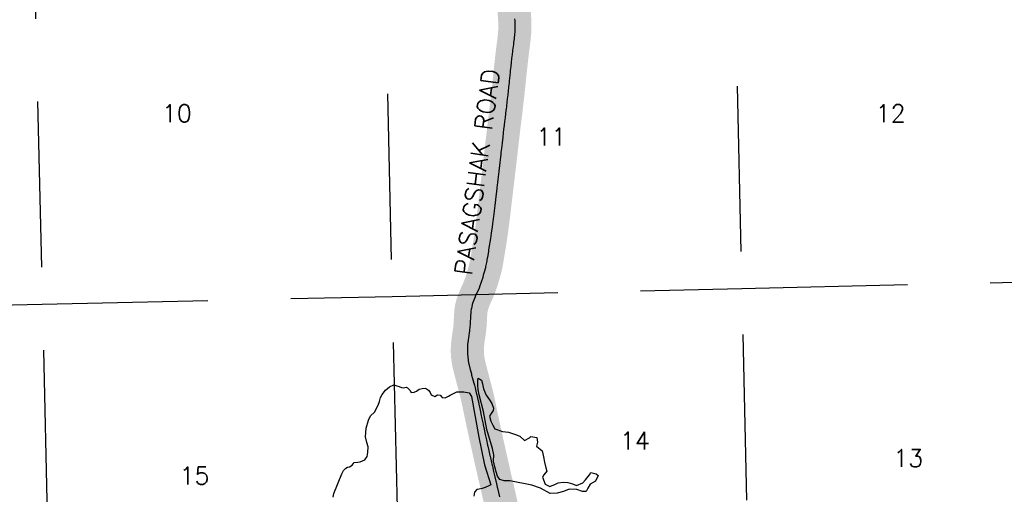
# Model space of a CAD drawing. Header units: feet. Extents: x 18803 to 104580, y -6601 to 116448.
# Tile 14 of 95: x 35719 to 50577, y 38653 to 45816. Entities that reach past the tile are written whole.
import ezdxf

# ---------------------------------------------------------------- set-up
doc = ezdxf.new("R2010")
doc.units = ezdxf.units.FT
doc.header["$LTSCALE"] = 100
doc.header["$MEASUREMENT"] = 0
doc.linetypes.add('DASHED', pattern=[0.75, 0.5, -0.25])
for name, color, linetype in [('ELPC BOLD TITLE SHEET', 3, 'Continuous'), ('ELPC-XIST', 6, 'Continuous'), ('ELRGOV-SECTION', 253, 'DASHED'), ('ET-SEC NUMBS', 253, 'Continuous'), ('ETTS-STREAM AND ROAD NAMES', 3, 'Continuous'), ('SL-VICINITY MAP', 2, 'Continuous')]:
    doc.layers.add(name, color=color, linetype=linetype)
doc.styles.add('L2640', font='simplex.shx', dxfattribs={"height": 264})

msp = doc.modelspace()

# ---------------------------------------------------------------- linework, layer by layer
at = {"layer": 'ELPC BOLD TITLE SHEET', "const_width": 500}
msp.add_lwpolyline([(43163.11822134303, 46088.28328134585), (43170.05881396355, 46034.67983718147), (43170.1058491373, 46034.29162255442), (43172.04058784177, 46017.14803738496), (43172.04378626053, 46017.11922770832), (43172.04701320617, 46017.09047739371), (43176.43324734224, 45977.36231701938), (43176.45789781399, 45977.1286067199), (43181.30566563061, 45928.91436342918), (43182.00199458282, 45919.83614728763), (43182.00331319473, 45919.81887752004), (43185.6779334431, 45871.47133855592), (43185.705961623, 45871.05405101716), (43187.8867855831, 45833.67325212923), (43187.90185532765, 45833.38551174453), (43188.07016437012, 45829.75888198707), (43188.07236785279, 45829.71236330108), (43189.53539440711, 45799.43838833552), (43189.53984107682, 45799.34264865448), (43191.38788748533, 45757.87418819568), (43191.40314026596, 45757.46261170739), (43192.13002141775, 45732.87369196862), (43191.51873717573, 45704.15658572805), (43191.50842574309, 45703.78531054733), (43189.56733096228, 45647.13163978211), (43189.54933596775, 45646.70099151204), (43189.06723132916, 45636.92457378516), (43185.02686680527, 45588.74862367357), (43184.99126407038, 45588.35800642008), (43180.28661272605, 45540.5628353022), (43179.12960821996, 45530.06747776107), (43179.09935384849, 45529.80510846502), (43172.19467086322, 45472.45301343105), (43172.19456737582, 45472.45215330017), (43172.19442778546, 45472.45099357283), (43168.27750451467, 45439.88880627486), (43168.27350523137, 45439.85610065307), (43168.2695490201, 45439.82339273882), (43165.06872147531, 45413.78928077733), (43165.04746487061, 45413.62113846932), (43157.26853059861, 45353.73742468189), (43157.2651133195, 45353.71077424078), (43157.26165842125, 45353.68406278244), (43155.47671983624, 45339.70258885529), (43155.45618113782, 45339.53721709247), (43149.71228850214, 45291.96022869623), (43142.83422874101, 45230.45138742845), (43142.82244578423, 45230.34380598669), (43142.81835859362, 45230.30569632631), (43142.81803734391, 45230.30269300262), (43142.81778498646, 45230.30034063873), (43136.38100738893, 45170.14481331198), (43136.36225389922, 45169.97533462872), (43130.22159359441, 45116.25528957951), (43130.20910771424, 45116.1437689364), (43129.47741348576, 45109.46880494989), (43129.47537270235, 45109.44998450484), (43129.47332095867, 45109.43119915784), (43122.81727574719, 45047.82437887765), (43119.34838880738, 45013.17690579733), (43116.43215522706, 44985.80087719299), (43116.43133656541, 44985.79315773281), (43116.43050523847, 44985.78534206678), (43110.02379175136, 44925.28450804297), (43110.00893906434, 44925.14793605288), (43107.40884493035, 44901.85256169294), (43107.39499187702, 44901.72541009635), (43103.43300573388, 44864.44861985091), (43097.07027416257, 44802.09648210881), (43097.07005428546, 44802.09432057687), (43097.06960495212, 44802.08991840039), (43096.15414246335, 44793.09492998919), (43090.67350651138, 44740.88593357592), (43090.67243329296, 44740.87573061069), (43084.67859324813, 44684.00757301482), (43084.32790388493, 44680.78572513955), (43084.30535093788, 44680.58629045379), (43077.43261480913, 44622.00795592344), (43077.43182153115, 44622.00120245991), (43071.80304212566, 44574.13712059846), (43071.8014364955, 44574.12343389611), (43064.2005263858, 44509.17340391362), (43064.19927479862, 44509.16272876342), (43058.51486390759, 44460.76790590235), (43057.54839573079, 44452.95059822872), (43057.54188103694, 44452.89835483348), (43050.44377438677, 44396.45973725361), (43050.44120343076, 44396.43908741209), (43050.43860391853, 44396.41834847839), (43043.43881298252, 44340.00534871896), (43043.43723368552, 44339.99270018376), (43043.43566317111, 44339.98006950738), (43043.32507554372, 44339.09636458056), (43043.32405413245, 44339.08816718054), (43043.32299343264, 44339.079677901), (43035.98156858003, 44280.08022481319), (43035.97943691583, 44280.06294290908), (43035.97729204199, 44280.04565529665), (43029.41599983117, 44226.6951156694), (43029.39963627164, 44226.55883147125), (43028.85257528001, 44221.88983873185), (43028.84944523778, 44221.86272291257), (43028.84635434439, 44221.8362106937), (43022.03432383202, 44162.52476319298), (43022.03290403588, 44162.5124304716), (43015.46786633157, 44105.62092437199), (43015.46664168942, 44105.6102907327), (43015.1493072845, 44102.84936931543), (43015.14054318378, 44102.77418633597), (43008.09082928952, 44043.13362732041), (43008.08727491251, 44043.10371980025), (42997.72734218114, 43956.40174240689), (42997.7234297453, 43956.3684171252), (42997.71947464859, 43956.33512294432), (42997.48090826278, 43954.29016213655), (42997.46134075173, 43954.11715153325), (42988.3887918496, 43871.2607202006), (42988.37707191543, 43871.15567456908), (42981.41584558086, 43809.90073461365), (42978.60260291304, 43787.33826793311), (42969.00462110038, 43702.70395415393), (42968.98879491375, 43702.56765130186), (42963.9351236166, 43660.03455173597), (42958.79902522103, 43615.09527571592), (42948.72386690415, 43528.94764525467), (42948.49088727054, 43526.88146615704), (42938.96780437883, 43444.96839153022), (42938.95913576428, 43444.89478237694), (42934.04962241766, 43403.73280846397), (42928.31844219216, 43358.25758504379), (42928.31583903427, 43358.23670787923), (42928.31321596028, 43358.21582045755), (42918.31745117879, 43277.76234868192), (42918.2852846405, 43277.48973013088), (42917.5042798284, 43270.50071669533), (42917.49690487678, 43270.43558765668), (42907.40330162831, 43182.45470296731), (42907.39116035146, 43182.35094106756), (42903.10656563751, 43146.43571511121), (42903.10465723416, 43146.41985351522), (42903.10276304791, 43146.40402076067), (42897.05616430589, 43096.28967220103), (42887.34495381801, 43012.54287140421), (42887.34195024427, 43012.51661074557), (42887.33894150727, 43012.49054561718), (42887.29400396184, 43012.09508795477), (42887.29247906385, 43012.08186842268), (42887.28973924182, 43012.0578797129), (42877.85928077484, 42930.30383058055), (42872.38090692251, 42883.56316733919), (42868.30057341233, 42850.13001004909), (42868.27265908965, 42849.90940942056), (42857.71469664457, 42769.33648372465), (42854.31438533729, 42742.39748443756), (42854.31359662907, 42742.39127710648), (42854.31167527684, 42742.37608165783), (42847.13229873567, 42685.87232544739), (42835.43086780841, 42600.42067591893), (42835.42722838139, 42600.39380644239), (42835.42356391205, 42600.36694868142), (42834.90584163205, 42596.53022949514), (42823.07572127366, 42514.53159229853), (42823.06685278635, 42514.47060129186), (42814.70478125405, 42457.40764819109), (42809.65227450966, 42427.14903741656), (42809.632893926, 42427.03450748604), (42795.01683851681, 42341.7904816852), (42795.0103921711, 42341.75306199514), (42791.55892199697, 42321.81180458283), (42791.51225221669, 42321.53217790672), (42781.25408439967, 42257.71006494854), (42781.24485611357, 42257.65309751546), (42770.29615230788, 42190.58784652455), (42767.14645924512, 42173.04652491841), (42767.06963338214, 42172.63962481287), (42750.53231536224, 42089.15537149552), (42750.41875888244, 42088.61513415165), (42746.4466956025, 42070.75198351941), (42728.93322587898, 42006.11174052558), (42728.83781629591, 42005.77041767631), (42715.51112341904, 41959.52288888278), (42706.17097274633, 41927.48165431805), (42706.06171852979, 41927.1188037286), (42683.30468504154, 41853.88526105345), (42683.06921020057, 41853.19253478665), (42682.93807188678, 41852.81731742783), (42657.73129898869, 41782.62944409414), (42657.48457226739, 41781.97329023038), (42645.48861103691, 41751.4560184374), (42629.46472996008, 41715.13785474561), (42629.36868482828, 41714.92291922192), (42599.5922055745, 41649.12242956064), (42593.08152459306, 41634.22441072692), (42592.8740124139, 41633.73525019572), (42572.74611471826, 41584.82672009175), (42558.85662914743, 41548.31340960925), (42558.57996902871, 41547.54754055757), (42549.21797960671, 41520.19806476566), (42547.47222500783, 41514.01607468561), (42547.20716730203, 41512.9940354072), (42534.51942913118, 41459.35265357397), (42534.27845125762, 41458.21692552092), (42533.88864983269, 41456.1445978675), (42527.53734791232, 41406.53303318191), (42527.45507455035, 41405.80382046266), (42525.98437804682, 41390.74811278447), (42522.9667048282, 41344.83369898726), (42522.94774084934, 41344.51266357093), (42521.81201523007, 41322.84828560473), (42521.81159471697, 41322.84028988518), (42518.12133676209, 41252.89724431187), (42518.11477060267, 41252.77820179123), (42516.32543116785, 41221.68945701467), (42513.32559684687, 41181.82963009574), (42513.27544147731, 41181.2533075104), (42508.37665615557, 41131.67887332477), (42505.8681931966, 41112.15844123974), (42505.78589688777, 41111.57183867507), (42503.20317845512, 41094.59379507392), (42495.17058983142, 41046.35457158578), (42490.73182759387, 41018.20743782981), (42490.63263438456, 41017.51402393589), (42485.98938318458, 40981.3691705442), (42478.48341877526, 40915.67264736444), (42477.22592097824, 40902.26708419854), (42477.1465340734, 40901.15344142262), (42474.737254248, 40851.82480665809), (42474.57971505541, 40838.25165298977), (42474.57844276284, 40837.76490263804), (42474.88601445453, 40789.54957042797), (42475.45453713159, 40776.40975634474), (42475.53265734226, 40775.21946049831), (42479.64005124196, 40728.58128789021), (42485.28990275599, 40682.97013699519), (42485.48004466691, 40681.69561537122), (42488.09283716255, 40666.73878513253), (42497.77858875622, 40618.86151168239), (42497.91373541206, 40618.23234825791), (42501.35657915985, 40603.08994141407), (42517.51040833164, 40537.55791340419), (42534.69888828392, 40470.00540956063), (42538.95268376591, 40453.6762780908), (42538.98127870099, 40453.56740087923), (42552.94717111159, 40400.81977386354), (42552.94875763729, 40400.81378998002), (42552.95042246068, 40400.80750504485), (42571.51312803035, 40330.82623352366), (42571.52108461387, 40330.79616841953), (42579.93844819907, 40298.91680551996), (42590.12601143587, 40259.51387679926), (42590.12639314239, 40259.51240028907), (42609.58714507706, 40184.22626015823), (42609.63261209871, 40184.04773318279), (42616.76328283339, 40155.62439393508), (42628.15331601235, 40106.68526277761), (42628.21533761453, 40106.41155552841), (42645.59015628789, 40027.60464467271), (42645.66503319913, 40027.25202279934), (42647.93580442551, 40016.13389931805), (42661.3226803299, 39948.39336318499), (42677.61424947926, 39870.56413961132), (42677.63051237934, 39870.48576241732), (42678.77516730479, 39864.92019759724), (42678.81063360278, 39864.75100784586), (42694.32559841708, 39792.11123471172), (42694.33478404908, 39792.06802833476), (42710.7819275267, 39714.34430310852), (42710.78534433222, 39714.32823717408), (42710.78875654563, 39714.31213918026), (42713.86040817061, 39699.89325599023), (42713.87563555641, 39699.82229390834), (42727.58198021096, 39636.40880151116), (42745.45519508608, 39556.18045121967), (42745.4632018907, 39556.14438734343), (42749.69100056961, 39537.03653661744), (42749.6977175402, 39537.00590718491), (42749.70461045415, 39536.97466100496), (42763.1897811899, 39475.29955651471), (42763.1985184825, 39475.25992289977), (42763.2024714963, 39475.24184381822), (42780.87320980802, 39395.30949073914), (42780.87757387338, 39395.28986143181), (42780.88190363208, 39395.27031293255), (42784.3651784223, 39379.63234191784), (42784.37548109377, 39379.58629221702), (42798.50868564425, 39316.69283701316), (42798.52653839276, 39316.61277258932), (42815.74644485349, 39238.78066310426), (42818.33654087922, 39227.23893188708), (42818.33711364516, 39227.2363775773), (42818.33769206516, 39227.23379940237), (42833.16308882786, 39161.10112789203), (42850.13155520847, 39086.77978879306), (42850.14764765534, 39086.70979167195), (42851.3179305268, 39081.6544006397), (42851.34273377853, 39081.54610251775), (42869.86259822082, 38999.80438793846), (42869.91350515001, 38999.57447931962), (42878.82300949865, 38958.38222146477), (42878.8237243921, 38958.37891294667), (42878.82444846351, 38958.37556416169), (42887.41152407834, 38918.62161605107), (42904.6505336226, 38849.43694291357), (42904.67617939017, 38849.33501046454), (42907.16283002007, 38839.5458409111), (42907.26980763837, 38839.10643433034), (42925.80275123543, 38759.54809647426), (42925.86349516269, 38759.28023953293), (42928.39821338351, 38747.79139333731), (42928.41094589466, 38747.73401867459), (42943.68690517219, 38679.29757504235), (42959.1116413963, 38613.7085768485), (42962.17568371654, 38599.83217838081), (42962.17569864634, 38599.83211077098), (42979.69805765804, 38520.48717326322), (42979.73930127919, 38520.29705066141), (42995.55781158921, 38446.04285839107), (42995.57120151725, 38445.98037820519), (42996.39880903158, 38442.1414392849), (42996.40667343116, 38442.10483274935), (43013.41969348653, 38362.63806947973)], dxfattribs=at)
at = {"layer": 'ELPC-XIST'}
msp.add_lwpolyline([(43188.07236785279, 45829.71236330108), (43189.53539440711, 45799.43838833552), (43189.53984107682, 45799.34264865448), (43191.38788748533, 45757.87418819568), (43191.40314026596, 45757.46261170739), (43192.13002141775, 45732.87369196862), (43191.51873717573, 45704.15658572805), (43191.50842574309, 45703.78531054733), (43189.56733096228, 45647.13163978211), (43189.54933596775, 45646.70099151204), (43189.06723132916, 45636.92457378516), (43185.02686680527, 45588.74862367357), (43184.99126407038, 45588.35800642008), (43180.28661272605, 45540.5628353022), (43179.12960821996, 45530.06747776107), (43179.09935384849, 45529.80510846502), (43172.19467086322, 45472.45301343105), (43172.19456737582, 45472.45215330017), (43172.19442778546, 45472.45099357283), (43168.27750451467, 45439.88880627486), (43168.27350523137, 45439.85610065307), (43168.2695490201, 45439.82339273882), (43165.06872147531, 45413.78928077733), (43165.04746487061, 45413.62113846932), (43157.26853059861, 45353.73742468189), (43157.2651133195, 45353.71077424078), (43157.26165842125, 45353.68406278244), (43155.47671983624, 45339.70258885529), (43155.45618113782, 45339.53721709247), (43149.71228850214, 45291.96022869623), (43142.83422874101, 45230.45138742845), (43142.82244578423, 45230.34380598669), (43142.81835859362, 45230.30569632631), (43142.81803734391, 45230.30269300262), (43142.81778498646, 45230.30034063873), (43136.38100738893, 45170.14481331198), (43136.36225389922, 45169.97533462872), (43130.22159359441, 45116.25528957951), (43130.20910771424, 45116.1437689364), (43129.47741348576, 45109.46880494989), (43129.47537270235, 45109.44998450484), (43129.47332095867, 45109.43119915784), (43122.81727574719, 45047.82437887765), (43119.34838880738, 45013.17690579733), (43116.43215522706, 44985.80087719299), (43116.43133656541, 44985.79315773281), (43116.43050523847, 44985.78534206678), (43110.02379175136, 44925.28450804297), (43110.00893906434, 44925.14793605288), (43107.40884493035, 44901.85256169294), (43107.39499187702, 44901.72541009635), (43103.43300573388, 44864.44861985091), (43097.07027416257, 44802.09648210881), (43097.07005428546, 44802.09432057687), (43097.06960495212, 44802.08991840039), (43096.15414246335, 44793.09492998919), (43090.67350651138, 44740.88593357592), (43090.67243329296, 44740.87573061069), (43084.67859324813, 44684.00757301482), (43084.32790388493, 44680.78572513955), (43084.30535093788, 44680.58629045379), (43077.43261480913, 44622.00795592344), (43077.43182153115, 44622.00120245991), (43071.80304212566, 44574.13712059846), (43071.8014364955, 44574.12343389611), (43064.2005263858, 44509.17340391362), (43064.19927479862, 44509.16272876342), (43058.51486390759, 44460.76790590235), (43057.54839573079, 44452.95059822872), (43057.54188103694, 44452.89835483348), (43050.44377438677, 44396.45973725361), (43050.44120343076, 44396.43908741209), (43050.43860391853, 44396.41834847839), (43043.43881298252, 44340.00534871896), (43043.43723368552, 44339.99270018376), (43043.43566317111, 44339.98006950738), (43043.32507554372, 44339.09636458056), (43043.32405413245, 44339.08816718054), (43043.32299343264, 44339.079677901), (43035.98156858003, 44280.08022481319), (43035.97943691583, 44280.06294290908), (43035.97729204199, 44280.04565529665), (43029.41599983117, 44226.6951156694), (43029.39963627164, 44226.55883147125), (43028.85257528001, 44221.88983873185), (43028.84944523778, 44221.86272291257), (43028.84635434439, 44221.8362106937), (43022.03432383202, 44162.52476319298), (43022.03290403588, 44162.5124304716), (43015.46786633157, 44105.62092437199), (43015.46664168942, 44105.6102907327), (43015.1493072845, 44102.84936931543), (43015.14054318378, 44102.77418633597), (43008.09082928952, 44043.13362732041), (43008.08727491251, 44043.10371980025), (42997.72734218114, 43956.40174240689), (42997.7234297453, 43956.3684171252), (42997.71947464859, 43956.33512294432), (42997.48090826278, 43954.29016213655), (42997.46134075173, 43954.11715153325), (42988.3887918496, 43871.2607202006), (42988.37707191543, 43871.15567456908), (42981.41584558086, 43809.90073461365), (42978.60260291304, 43787.33826793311), (42969.00462110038, 43702.70395415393), (42968.98879491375, 43702.56765130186), (42963.9351236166, 43660.03455173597), (42958.79902522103, 43615.09527571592), (42948.72386690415, 43528.94764525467), (42948.49088727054, 43526.88146615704), (42938.96780437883, 43444.96839153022), (42938.95913576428, 43444.89478237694), (42934.04962241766, 43403.73280846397), (42928.31844219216, 43358.25758504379), (42928.31583903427, 43358.23670787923), (42928.31321596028, 43358.21582045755), (42918.31745117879, 43277.76234868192), (42918.2852846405, 43277.48973013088), (42917.5042798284, 43270.50071669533), (42917.49690487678, 43270.43558765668), (42907.40330162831, 43182.45470296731), (42907.39116035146, 43182.35094106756), (42903.10656563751, 43146.43571511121), (42903.10465723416, 43146.41985351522), (42903.10276304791, 43146.40402076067), (42897.05616430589, 43096.28967220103), (42887.34495381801, 43012.54287140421), (42887.34195024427, 43012.51661074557), (42887.33894150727, 43012.49054561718), (42887.29400396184, 43012.09508795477), (42887.29247906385, 43012.08186842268), (42887.28973924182, 43012.0578797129), (42877.85928077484, 42930.30383058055), (42872.38090692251, 42883.56316733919), (42868.30057341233, 42850.13001004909), (42868.27265908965, 42849.90940942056), (42857.71469664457, 42769.33648372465), (42854.31438533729, 42742.39748443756), (42854.31359662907, 42742.39127710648), (42854.31167527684, 42742.37608165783), (42847.13229873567, 42685.87232544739), (42835.43086780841, 42600.42067591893), (42835.42722838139, 42600.39380644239), (42835.42356391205, 42600.36694868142), (42834.90584163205, 42596.53022949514), (42823.07572127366, 42514.53159229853), (42823.06685278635, 42514.47060129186), (42814.70478125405, 42457.40764819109), (42809.65227450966, 42427.14903741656), (42809.632893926, 42427.03450748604), (42795.01683851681, 42341.7904816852), (42795.0103921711, 42341.75306199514), (42791.55892199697, 42321.81180458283), (42791.51225221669, 42321.53217790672), (42781.25408439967, 42257.71006494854), (42781.24485611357, 42257.65309751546), (42770.29615230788, 42190.58784652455), (42767.14645924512, 42173.04652491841), (42767.06963338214, 42172.63962481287), (42750.53231536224, 42089.15537149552), (42750.41875888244, 42088.61513415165), (42746.4466956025, 42070.75198351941), (42728.93322587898, 42006.11174052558), (42728.83781629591, 42005.77041767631), (42715.51112341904, 41959.52288888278), (42706.17097274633, 41927.48165431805), (42706.06171852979, 41927.1188037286), (42683.30468504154, 41853.88526105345), (42683.06921020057, 41853.19253478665), (42682.93807188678, 41852.81731742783), (42657.73129898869, 41782.62944409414), (42657.48457226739, 41781.97329023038), (42645.48861103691, 41751.4560184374), (42629.46472996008, 41715.13785474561), (42629.36868482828, 41714.92291922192), (42599.5922055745, 41649.12242956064), (42593.08152459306, 41634.22441072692), (42592.8740124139, 41633.73525019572), (42572.74611471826, 41584.82672009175), (42558.85662914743, 41548.31340960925), (42558.57996902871, 41547.54754055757), (42549.21797960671, 41520.19806476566), (42547.47222500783, 41514.01607468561), (42547.20716730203, 41512.9940354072), (42534.51942913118, 41459.35265357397), (42534.27845125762, 41458.21692552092), (42533.88864983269, 41456.1445978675), (42527.53734791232, 41406.53303318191), (42527.45507455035, 41405.80382046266), (42525.98437804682, 41390.74811278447), (42522.9667048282, 41344.83369898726), (42522.94774084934, 41344.51266357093), (42521.81201523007, 41322.84828560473), (42521.81159471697, 41322.84028988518), (42518.12133676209, 41252.89724431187), (42518.11477060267, 41252.77820179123), (42516.32543116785, 41221.68945701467), (42513.32559684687, 41181.82963009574), (42513.27544147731, 41181.2533075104), (42508.37665615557, 41131.67887332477), (42505.8681931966, 41112.15844123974), (42505.78589688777, 41111.57183867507), (42503.20317845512, 41094.59379507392), (42495.17058983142, 41046.35457158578), (42490.73182759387, 41018.20743782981), (42490.63263438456, 41017.51402393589), (42485.98938318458, 40981.3691705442), (42478.48341877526, 40915.67264736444), (42477.22592097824, 40902.26708419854), (42477.1465340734, 40901.15344142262), (42474.737254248, 40851.82480665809), (42474.57971505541, 40838.25165298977), (42474.57844276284, 40837.76490263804), (42474.88601445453, 40789.54957042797), (42475.45453713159, 40776.40975634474), (42475.53265734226, 40775.21946049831), (42479.64005124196, 40728.58128789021), (42485.28990275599, 40682.97013699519), (42485.48004466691, 40681.69561537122), (42488.09283716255, 40666.73878513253), (42497.77858875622, 40618.86151168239), (42497.91373541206, 40618.23234825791), (42501.35657915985, 40603.08994141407), (42517.51040833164, 40537.55791340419), (42534.69888828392, 40470.00540956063), (42538.95268376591, 40453.6762780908), (42538.98127870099, 40453.56740087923), (42552.94717111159, 40400.81977386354), (42552.94875763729, 40400.81378998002), (42552.95042246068, 40400.80750504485), (42571.51312803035, 40330.82623352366), (42571.52108461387, 40330.79616841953), (42579.93844819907, 40298.91680551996), (42590.12601143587, 40259.51387679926), (42590.12639314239, 40259.51240028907), (42609.58714507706, 40184.22626015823), (42609.63261209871, 40184.04773318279), (42616.76328283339, 40155.62439393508), (42628.15331601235, 40106.68526277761), (42628.21533761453, 40106.41155552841), (42645.59015628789, 40027.60464467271), (42645.66503319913, 40027.25202279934), (42647.93580442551, 40016.13389931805), (42661.3226803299, 39948.39336318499), (42677.61424947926, 39870.56413961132), (42677.63051237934, 39870.48576241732), (42678.77516730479, 39864.92019759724), (42678.81063360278, 39864.75100784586), (42694.32559841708, 39792.11123471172), (42694.33478404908, 39792.06802833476), (42710.7819275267, 39714.34430310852), (42710.78534433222, 39714.32823717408), (42710.78875654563, 39714.31213918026), (42713.86040817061, 39699.89325599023), (42713.87563555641, 39699.82229390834), (42727.58198021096, 39636.40880151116), (42745.45519508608, 39556.18045121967), (42745.4632018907, 39556.14438734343), (42749.69100056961, 39537.03653661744), (42749.6977175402, 39537.00590718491), (42749.70461045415, 39536.97466100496), (42763.1897811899, 39475.29955651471), (42763.1985184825, 39475.25992289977), (42763.2024714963, 39475.24184381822), (42780.87320980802, 39395.30949073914), (42780.87757387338, 39395.28986143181), (42780.88190363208, 39395.27031293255), (42784.3651784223, 39379.63234191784), (42784.37548109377, 39379.58629221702), (42798.50868564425, 39316.69283701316), (42798.52653839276, 39316.61277258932), (42815.74644485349, 39238.78066310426), (42818.33654087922, 39227.23893188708), (42818.33711364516, 39227.2363775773), (42818.33769206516, 39227.23379940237), (42833.16308882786, 39161.10112789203), (42850.13155520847, 39086.77978879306), (42850.14764765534, 39086.70979167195), (42851.3179305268, 39081.6544006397), (42851.34273377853, 39081.54610251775), (42869.86259822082, 38999.80438793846), (42869.91350515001, 38999.57447931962), (42878.82300949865, 38958.38222146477), (42878.8237243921, 38958.37891294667), (42878.82444846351, 38958.37556416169), (42887.41152407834, 38918.62161605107), (42904.6505336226, 38849.43694291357), (42904.67617939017, 38849.33501046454), (42907.16283002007, 38839.5458409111), (42907.26980763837, 38839.10643433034), (42925.80275123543, 38759.54809647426), (42925.86349516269, 38759.28023953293), (42928.39821338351, 38747.79139333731), (42928.41094589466, 38747.73401867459), (42943.68690517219, 38679.29757504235), (42959.1116413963, 38613.7085768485)], dxfattribs=at)
at = {"layer": 'ELRGOV-SECTION', "ltscale": 50}
for p, q in [((46369.39983358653, 52312.80624726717), (47104.48508781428, 20653.47843615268)), ((41093.31297829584, 52193.47611833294), (41627.05577661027, 29250.81593491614)), ((35813.93076067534, 52077.37928589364), (36282.49089609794, 31965.23749799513))]:
    msp.add_line(p, q, dxfattribs=at)
msp.add_lwpolyline([(20356.75198533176, 41184.34175579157), (25507.76874967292, 41295.46760615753), (30783.91814754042, 41408.2362713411), (36059.79023710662, 41524.28209286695), (41339.17245472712, 41640.37892530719), (46615.25931001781, 41759.70905424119), (51891.02511931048, 41882.31560871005)], dxfattribs=at)
at = {"layer": 'SL-VICINITY MAP'}
msp.add_lwpolyline([(40451.87895720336, 38609.23695391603), (40461.95704114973, 38664.11025492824), (40578.19344460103, 38960.3241803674), (40605.12949384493, 39011.78316717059), (40638.97032326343, 39048.90859599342), (40663.51097592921, 39060.49520807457), (40696.66718506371, 39066.19764220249), (40735.04900999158, 39095.1597059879), (40764.72199154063, 39132.09445815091), (40820.70807704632, 39140.93412433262), (40856.04149702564, 39144.64338636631), (40927.76610490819, 39175.13086343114), (40961.04721286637, 39224.78735479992), (40973.11593383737, 39281.8445045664), (40979.52421637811, 39372.12714446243), (40955.79308281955, 39435.91758431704), (40937.3808519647, 39520.87914340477), (40946.09124417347, 39653.12266844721), (40980.36844505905, 39773.97919090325), (41015.08046858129, 39838.35059357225), (41073.0888030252, 39895.41667617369), (41129.13811235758, 39996.34147768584), (41149.44924215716, 40055.86849119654), (41161.4246762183, 40115.01415138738), (41186.4633753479, 40162.20077901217), (41239.93071428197, 40227.43022665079), (41298.31219636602, 40276.14226755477), (41363.87831935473, 40304.25521920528), (41412.46157822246, 40291.82842782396), (41444.28015870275, 40280.72744022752), (41482.63037171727, 40263.64693634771), (41512.08516753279, 40258.71614169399), (41553.29721167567, 40271.06546041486), (41570.43503770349, 40261.38561493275), (41605.45698503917, 40225.31784057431), (41625.79817792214, 40190.6712083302), (41671.45793066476, 40196.94567243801), (41706.32491609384, 40211.09748659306), (41744.80002793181, 40237.97103995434), (41792.26384387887, 40250.60637366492), (41842.09144449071, 40257.07151443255), (41889.52364852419, 40223.66428047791), (41911.94876534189, 40189.11298656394), (41930.20603429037, 40154.37101598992), (41983.42357557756, 40131.69234914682), (42026.25310910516, 40154.57955831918), (42064.13688756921, 40147.94160656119), (42094.89770012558, 40113.77166596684), (42141.02388741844, 40109.60357795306), (42192.18911668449, 40132.87214044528), (42214.36598468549, 40150.62894546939), (42273.68033587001, 40178.45588212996), (42314.51923237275, 40199.15924254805), (42372.96238945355, 40199.74020536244), (42420.89263995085, 40201.93298695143), (42503.00525559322, 40186.8545880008), (42538.86678511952, 40131.99021982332), (42647.93931776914, 39513.3323082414), (42731.29162866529, 39096.49720117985), (42828.17518801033, 38797.47672285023), (42797.66262427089, 38779.33856450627), (42742.2362602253, 38757.9678357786), (42696.94965512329, 38743.33932997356), (42653.65368704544, 38730.89467292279), (42616.32963004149, 38725.00156213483), (42582.67537444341, 38683.69911246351), (42570.60665347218, 38626.6419626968)], dxfattribs=at)
msp.add_lwpolyline([(42650.65238231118, 40153.84657303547), (42636.68786005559, 40232.73327751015), (42633.8892527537, 40295.38859024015), (42632.42827410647, 40374.84732469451), (42639.27137928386, 40408.64484480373), (42686.61029640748, 40377.32612127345), (42703.80979743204, 40319.51519770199), (42719.57838289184, 40246.98936283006), (42759.38957455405, 40150.4501244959), (42808.59422987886, 40077.36119247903), (42844.45575940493, 40022.49682430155), (42870.45739071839, 39954.62470192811), (42861.716935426, 39916.55482264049), (42832.32381460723, 39873.35453920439), (42808.99589177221, 39834.6172916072), (42827.03497498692, 39758.00977421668), (42857.01788034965, 39694.50534935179), (42890.79548594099, 39639.54564284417), (43003.2024795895, 39600.73985542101), (43097.63206502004, 39590.41050729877), (43201.42350219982, 39557.48889782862), (43267.33116091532, 39531.20524011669), (43334.91798401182, 39467.3283947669), (43410.43729212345, 39506.36059018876), (43434.60479714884, 39526.30124396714), (43520.8852606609, 39511.41352167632), (43532.39271134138, 39440.78552056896), (43516.34271632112, 39379.36067329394), (43605.14192640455, 39308.08316954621), (43625.73136810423, 39221.12843836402), (43639.88246418, 39138.0647130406), (43660.28533205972, 39055.28700270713), (43673.13041139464, 39001.46242332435), (43629.5229706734, 38949.24072988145), (43610.26960879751, 38912.7826693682), (43648.46331107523, 38805.7055405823), (43718.91196530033, 38771.25851783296), (43804.94417999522, 38808.67889448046), (43843.79243947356, 38827.19840614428), (43920.71105123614, 38834.90294520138), (43989.76040181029, 38831.7835788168), (44061.63997159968, 38812.05146736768), (44121.295858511, 38785.4817946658), (44217.56111905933, 38827.55588381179), (44259.36449657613, 38873.41670765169), (44316.53324882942, 38949.27938407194), (44335.97318452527, 38981.56042373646), (44420.44958483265, 38960.31183184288), (44446.57611496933, 38936.3937667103), (44408.62911267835, 38850.94658313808), (44329.22181742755, 38805.45817978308), (44294.32322008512, 38745.26379796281), (44267.20059702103, 38697.98183200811), (44211.02793769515, 38693.3191866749), (44128.16902677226, 38725.10566902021), (44013.08677581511, 38730.30461299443), (43922.79342634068, 38694.78207011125), (43827.77250753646, 38671.59991311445), (43723.57631080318, 38666.83299661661), (43575.96079599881, 38745.88357924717), (43446.50926323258, 38792.28070172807), (43117.87222684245, 38856.77131837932), (43028.17021074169, 38854.76028061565), (42966.7102606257, 38874.96908371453), (42928.95138098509, 38925.56109271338), (42907.21088445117, 38991.53538132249), (42887.18116421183, 39065.95904995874), (42868.67564644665, 39153.00911947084), (42872.72014432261, 39249.46195230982), (42853.74819200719, 39346.95457394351), (42770.11447155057, 39629.83899885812), (42718.29933157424, 39901.62243617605)], close=True, dxfattribs=at)

# ---------------------------------------------------------------- texts
at = {"layer": 'ET-SEC NUMBS', "style": 'L2640'}
for s, p in [('10', (37864.92366869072, 44271.16759321)), ('12', (48635.84151611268, 44271.16759321)), ('11', (43515.24184809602, 43918.36528229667)), ('14', (44776.33669847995, 39331.91824789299)), ('13', (48900.69446743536, 39067.31736433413)), ('15', (38129.78292438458, 38802.71308226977))]:
    msp.add_text(s, height=264, dxfattribs=at).set_placement(p)
at = {"layer": 'ETTS-STREAM AND ROAD NAMES', "style": 'L2640'}
msp.add_text('PASAGSHAK ROAD', height=264, rotation=82.25967409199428, dxfattribs=at).set_placement((42543.25520557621, 41947.79163239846))

doc.saveas('drawing.dxf')
